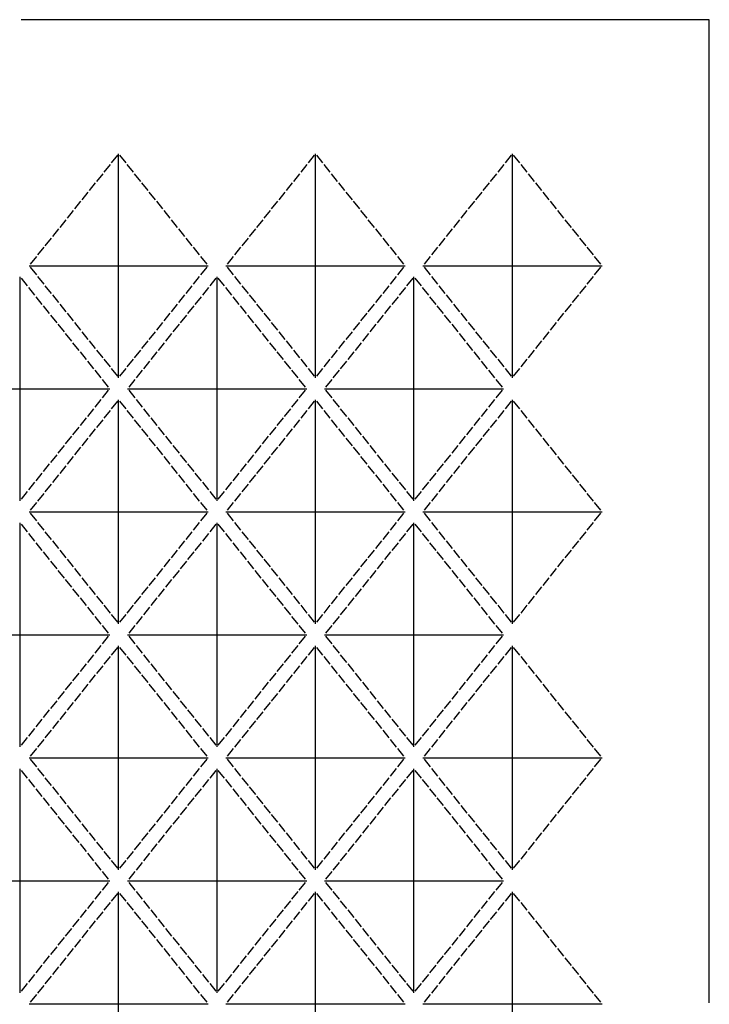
# Model space of a CAD drawing. Header units: millimetres. Extents: x 5 to 1405, y 5 to 2005.
# Tile 4 of 4: x 704 to 1405, y 1004 to 2005. Entities that reach past the tile are written whole.
import ezdxf

# ---------------------------------------------------------------- set-up
doc = ezdxf.new("R2010")
doc.units = ezdxf.units.MM
doc.layers.add('CUT', color=1, linetype='CONTINUOUS')

msp = doc.modelspace()

# ---------------------------------------------------------------- linework, layer by layer
at = {"layer": 'CUT'}
for p, q in [((1405, 2005), (706, 2005)), ((1405, 1006), (1405, 2005)), ((803.751, 1867.233), (797.518, 1859.442)), ((805, 1641.205), (805, 1868.795)), ((812.482, 1859.442), (806.249, 1867.233)), ((1003.751, 1867.233), (997.518, 1859.442)), ((1005, 1641.205), (1005, 1868.795)), ((1012.482, 1859.442), (1006.249, 1867.233)), ((1203.751, 1867.233), (1197.518, 1859.442)), ((1205, 1641.205), (1205, 1868.795)), ((1212.482, 1859.442), (1206.249, 1867.233)), ((796.268, 1857.88), (790.036, 1850.089)), ((819.964, 1850.089), (813.732, 1857.88)), ((996.268, 1857.88), (990.036, 1850.089)), ((1019.964, 1850.089), (1013.732, 1857.88)), ((1196.268, 1857.88), (1190.036, 1850.089)), ((1219.964, 1850.089), (1213.732, 1857.88)), ((788.786, 1848.527), (782.553, 1840.736)), ((827.447, 1840.736), (821.214, 1848.527)), ((988.786, 1848.527), (982.553, 1840.736)), ((1027.447, 1840.736), (1021.214, 1848.527)), ((1188.786, 1848.527), (1182.553, 1840.736)), ((1227.447, 1840.736), (1221.214, 1848.527)), ((781.304, 1839.175), (775.071, 1831.384)), ((834.929, 1831.384), (828.696, 1839.175)), ((981.304, 1839.175), (975.071, 1831.384)), ((1034.929, 1831.384), (1028.696, 1839.175)), ((1181.304, 1839.175), (1175.071, 1831.384)), ((1234.929, 1831.384), (1228.696, 1839.175)), ((773.822, 1829.822), (767.589, 1822.031)), ((842.411, 1822.031), (836.178, 1829.822)), ((973.822, 1829.822), (967.589, 1822.031)), ((1042.411, 1822.031), (1036.178, 1829.822)), ((1173.822, 1829.822), (1167.589, 1822.031)), ((1242.411, 1822.031), (1236.178, 1829.822)), ((758.857, 1811.116), (752.625, 1803.325)), ((766.34, 1820.469), (760.107, 1812.678)), ((849.893, 1812.678), (843.66, 1820.469)), ((857.375, 1803.325), (851.143, 1811.116)), ((958.857, 1811.116), (952.625, 1803.325)), ((966.34, 1820.469), (960.107, 1812.678)), ((1049.893, 1812.678), (1043.66, 1820.469)), ((1057.375, 1803.325), (1051.143, 1811.116)), ((1158.857, 1811.116), (1152.625, 1803.325)), ((1166.34, 1820.469), (1160.107, 1812.678)), ((1249.893, 1812.678), (1243.66, 1820.469)), ((1257.375, 1803.325), (1251.143, 1811.116)), ((751.375, 1801.764), (745.143, 1793.973)), ((864.857, 1793.973), (858.625, 1801.764)), ((951.375, 1801.764), (945.143, 1793.973)), ((1064.857, 1793.973), (1058.625, 1801.764)), ((1151.375, 1801.764), (1145.143, 1793.973)), ((1264.857, 1793.973), (1258.625, 1801.764)), ((743.893, 1792.411), (737.66, 1784.62)), ((872.34, 1784.62), (866.107, 1792.411)), ((943.893, 1792.411), (937.66, 1784.62)), ((1072.34, 1784.62), (1066.107, 1792.411)), ((1143.893, 1792.411), (1137.66, 1784.62)), ((1272.34, 1784.62), (1266.107, 1792.411)), ((736.411, 1783.058), (730.178, 1775.267)), ((879.822, 1775.267), (873.589, 1783.058)), ((936.411, 1783.058), (930.178, 1775.267)), ((1079.822, 1775.267), (1073.589, 1783.058)), ((1136.411, 1783.058), (1130.178, 1775.267)), ((1279.822, 1775.267), (1273.589, 1783.058)), ((728.929, 1773.705), (722.696, 1765.914)), ((887.304, 1765.914), (881.071, 1773.705)), ((928.929, 1773.705), (922.696, 1765.914)), ((1087.304, 1765.914), (1081.071, 1773.705)), ((1128.929, 1773.705), (1122.696, 1765.914)), ((1287.304, 1765.914), (1281.071, 1773.705)), ((721.447, 1764.353), (715.214, 1756.562)), ((894.786, 1756.562), (888.553, 1764.353)), ((921.447, 1764.353), (915.214, 1756.562)), ((1094.786, 1756.562), (1088.553, 1764.353)), ((1121.447, 1764.353), (1115.214, 1756.562)), ((1294.786, 1756.562), (1288.553, 1764.353)), ((713.964, 1755), (896.036, 1755)), ((715.214, 1753.438), (721.447, 1745.647)), ((888.553, 1745.647), (894.786, 1753.438)), ((913.964, 1755), (1096.036, 1755)), ((915.214, 1753.438), (921.447, 1745.647)), ((1088.553, 1745.647), (1094.786, 1753.438)), ((1113.964, 1755), (1296.036, 1755)), ((1115.214, 1753.438), (1121.447, 1745.647)), ((1288.553, 1745.647), (1294.786, 1753.438)), ((705, 1516.205), (705, 1743.795)), ((712.482, 1734.442), (706.249, 1742.233)), ((722.696, 1744.086), (728.929, 1736.295)), ((881.071, 1736.295), (887.304, 1744.086)), ((903.751, 1742.233), (897.518, 1734.442)), ((905, 1516.205), (905, 1743.795)), ((912.482, 1734.442), (906.249, 1742.233)), ((922.696, 1744.086), (928.929, 1736.295)), ((1081.071, 1736.295), (1087.304, 1744.086)), ((1103.751, 1742.233), (1097.518, 1734.442)), ((1105, 1516.205), (1105, 1743.795)), ((1112.482, 1734.442), (1106.249, 1742.233)), ((1122.696, 1744.086), (1128.929, 1736.295)), ((1281.071, 1736.295), (1287.304, 1744.086)), ((719.964, 1725.089), (713.732, 1732.88)), ((730.178, 1734.733), (736.411, 1726.942)), ((873.589, 1726.942), (879.822, 1734.733)), ((896.268, 1732.88), (890.036, 1725.089)), ((919.964, 1725.089), (913.732, 1732.88)), ((930.178, 1734.733), (936.411, 1726.942)), ((1073.589, 1726.942), (1079.822, 1734.733)), ((1096.268, 1732.88), (1090.036, 1725.089)), ((1119.964, 1725.089), (1113.732, 1732.88)), ((1130.178, 1734.733), (1136.411, 1726.942)), ((1273.589, 1726.942), (1279.822, 1734.733)), ((727.447, 1715.736), (721.214, 1723.527)), ((737.66, 1725.38), (743.893, 1717.589)), ((866.107, 1717.589), (872.34, 1725.38)), ((888.786, 1723.527), (882.553, 1715.736)), ((927.447, 1715.736), (921.214, 1723.527)), ((937.66, 1725.38), (943.893, 1717.589)), ((1066.107, 1717.589), (1072.34, 1725.38)), ((1088.786, 1723.527), (1082.553, 1715.736)), ((1127.447, 1715.736), (1121.214, 1723.527)), ((1137.66, 1725.38), (1143.893, 1717.589)), ((1266.107, 1717.589), (1272.34, 1725.38)), ((734.929, 1706.384), (728.696, 1714.175)), ((745.143, 1716.027), (751.375, 1708.236)), ((858.625, 1708.236), (864.857, 1716.027)), ((881.304, 1714.175), (875.071, 1706.384)), ((934.929, 1706.384), (928.696, 1714.175)), ((945.143, 1716.027), (951.375, 1708.236)), ((1058.625, 1708.236), (1064.857, 1716.027)), ((1081.304, 1714.175), (1075.071, 1706.384)), ((1134.929, 1706.384), (1128.696, 1714.175)), ((1145.143, 1716.027), (1151.375, 1708.236)), ((1258.625, 1708.236), (1264.857, 1716.027)), ((742.411, 1697.031), (736.178, 1704.822)), ((752.625, 1706.675), (758.857, 1698.884)), ((851.143, 1698.884), (857.375, 1706.675)), ((873.822, 1704.822), (867.589, 1697.031)), ((942.411, 1697.031), (936.178, 1704.822)), ((952.625, 1706.675), (958.857, 1698.884)), ((1051.143, 1698.884), (1057.375, 1706.675)), ((1073.822, 1704.822), (1067.589, 1697.031)), ((1142.411, 1697.031), (1136.178, 1704.822)), ((1152.625, 1706.675), (1158.857, 1698.884)), ((1251.143, 1698.884), (1257.375, 1706.675)), ((749.893, 1687.678), (743.66, 1695.469)), ((760.107, 1697.322), (766.34, 1689.531)), ((843.66, 1689.531), (849.893, 1697.322)), ((866.34, 1695.469), (860.107, 1687.678)), ((949.893, 1687.678), (943.66, 1695.469)), ((960.107, 1697.322), (966.34, 1689.531)), ((1043.66, 1689.531), (1049.893, 1697.322)), ((1066.34, 1695.469), (1060.107, 1687.678)), ((1149.893, 1687.678), (1143.66, 1695.469)), ((1160.107, 1697.322), (1166.34, 1689.531)), ((1243.66, 1689.531), (1249.893, 1697.322)), ((757.375, 1678.325), (751.143, 1686.116)), ((767.589, 1687.969), (773.822, 1680.178)), ((836.178, 1680.178), (842.411, 1687.969)), ((858.857, 1686.116), (852.625, 1678.325)), ((957.375, 1678.325), (951.143, 1686.116)), ((967.589, 1687.969), (973.822, 1680.178)), ((1036.178, 1680.178), (1042.411, 1687.969)), ((1058.857, 1686.116), (1052.625, 1678.325)), ((1157.375, 1678.325), (1151.143, 1686.116)), ((1167.589, 1687.969), (1173.822, 1680.178)), ((1236.178, 1680.178), (1242.411, 1687.969)), ((764.857, 1668.973), (758.625, 1676.764)), ((775.071, 1678.616), (781.304, 1670.825)), ((828.696, 1670.825), (834.929, 1678.616)), ((851.375, 1676.764), (845.143, 1668.973)), ((964.857, 1668.973), (958.625, 1676.764)), ((975.071, 1678.616), (981.304, 1670.825)), ((1028.696, 1670.825), (1034.929, 1678.616)), ((1051.375, 1676.764), (1045.143, 1668.973)), ((1164.857, 1668.973), (1158.625, 1676.764)), ((1175.071, 1678.616), (1181.304, 1670.825)), ((1228.696, 1670.825), (1234.929, 1678.616)), ((772.34, 1659.62), (766.107, 1667.411)), ((782.553, 1669.264), (788.786, 1661.473)), ((821.214, 1661.473), (827.447, 1669.264)), ((843.893, 1667.411), (837.66, 1659.62)), ((972.34, 1659.62), (966.107, 1667.411)), ((982.553, 1669.264), (988.786, 1661.473)), ((1021.214, 1661.473), (1027.447, 1669.264)), ((1043.893, 1667.411), (1037.66, 1659.62)), ((1172.34, 1659.62), (1166.107, 1667.411)), ((1182.553, 1669.264), (1188.786, 1661.473)), ((1221.214, 1661.473), (1227.447, 1669.264)), ((779.822, 1650.267), (773.589, 1658.058)), ((790.036, 1659.911), (796.268, 1652.12)), ((813.732, 1652.12), (819.964, 1659.911)), ((836.411, 1658.058), (830.178, 1650.267)), ((979.822, 1650.267), (973.589, 1658.058)), ((990.036, 1659.911), (996.268, 1652.12)), ((1013.732, 1652.12), (1019.964, 1659.911)), ((1036.411, 1658.058), (1030.178, 1650.267)), ((1179.822, 1650.267), (1173.589, 1658.058)), ((1190.036, 1659.911), (1196.268, 1652.12)), ((1213.732, 1652.12), (1219.964, 1659.911)), ((787.304, 1640.914), (781.071, 1648.705)), ((797.518, 1650.558), (803.751, 1642.767)), ((806.249, 1642.767), (812.482, 1650.558)), ((828.929, 1648.705), (822.696, 1640.914)), ((987.304, 1640.914), (981.071, 1648.705)), ((997.518, 1650.558), (1003.751, 1642.767)), ((1006.249, 1642.767), (1012.482, 1650.558)), ((1028.929, 1648.705), (1022.696, 1640.914)), ((1187.304, 1640.914), (1181.071, 1648.705)), ((1197.518, 1650.558), (1203.751, 1642.767)), ((1206.249, 1642.767), (1212.482, 1650.558)), ((794.786, 1631.562), (788.553, 1639.353)), ((821.447, 1639.353), (815.214, 1631.562)), ((994.786, 1631.562), (988.553, 1639.353)), ((1021.447, 1639.353), (1015.214, 1631.562)), ((1194.786, 1631.562), (1188.553, 1639.353)), ((613.964, 1630), (796.036, 1630)), ((788.553, 1620.647), (794.786, 1628.438)), ((813.964, 1630), (996.036, 1630)), ((815.214, 1628.438), (821.447, 1620.647)), ((988.553, 1620.647), (994.786, 1628.438)), ((1013.964, 1630), (1196.036, 1630)), ((1015.214, 1628.438), (1021.447, 1620.647)), ((1188.553, 1620.647), (1194.786, 1628.438)), ((781.071, 1611.295), (787.304, 1619.086)), ((803.751, 1617.233), (797.518, 1609.442)), ((805, 1391.205), (805, 1618.795)), ((812.482, 1609.442), (806.249, 1617.233)), ((822.696, 1619.086), (828.929, 1611.295)), ((981.071, 1611.295), (987.304, 1619.086)), ((1003.751, 1617.233), (997.518, 1609.442)), ((1005, 1391.205), (1005, 1618.795)), ((1012.482, 1609.442), (1006.249, 1617.233)), ((1022.696, 1619.086), (1028.929, 1611.295)), ((1181.071, 1611.295), (1187.304, 1619.086)), ((1203.751, 1617.233), (1197.518, 1609.442)), ((1205, 1391.205), (1205, 1618.795)), ((1212.482, 1609.442), (1206.249, 1617.233)), ((773.589, 1601.942), (779.822, 1609.733)), ((796.268, 1607.88), (790.036, 1600.089)), ((819.964, 1600.089), (813.732, 1607.88)), ((830.178, 1609.733), (836.411, 1601.942)), ((973.589, 1601.942), (979.822, 1609.733)), ((996.268, 1607.88), (990.036, 1600.089)), ((1019.964, 1600.089), (1013.732, 1607.88)), ((1030.178, 1609.733), (1036.411, 1601.942)), ((1173.589, 1601.942), (1179.822, 1609.733)), ((1196.268, 1607.88), (1190.036, 1600.089)), ((1219.964, 1600.089), (1213.732, 1607.88)), ((758.625, 1583.236), (764.857, 1591.027)), ((766.107, 1592.589), (772.34, 1600.38)), ((788.786, 1598.527), (782.553, 1590.736)), ((827.447, 1590.736), (821.214, 1598.527)), ((837.66, 1600.38), (843.893, 1592.589)), ((845.143, 1591.027), (851.375, 1583.236)), ((958.625, 1583.236), (964.857, 1591.027)), ((966.107, 1592.589), (972.34, 1600.38)), ((988.786, 1598.527), (982.553, 1590.736)), ((1027.447, 1590.736), (1021.214, 1598.527)), ((1037.66, 1600.38), (1043.893, 1592.589)), ((1045.143, 1591.027), (1051.375, 1583.236)), ((1158.625, 1583.236), (1164.857, 1591.027)), ((1166.107, 1592.589), (1172.34, 1600.38)), ((1188.786, 1598.527), (1182.553, 1590.736)), ((1227.447, 1590.736), (1221.214, 1598.527)), ((751.143, 1573.884), (757.375, 1581.675)), ((781.304, 1589.175), (775.071, 1581.384)), ((834.929, 1581.384), (828.696, 1589.175)), ((852.625, 1581.675), (858.857, 1573.884)), ((951.143, 1573.884), (957.375, 1581.675)), ((981.304, 1589.175), (975.071, 1581.384)), ((1034.929, 1581.384), (1028.696, 1589.175)), ((1052.625, 1581.675), (1058.857, 1573.884)), ((1151.143, 1573.884), (1157.375, 1581.675)), ((1181.304, 1589.175), (1175.071, 1581.384)), ((1234.929, 1581.384), (1228.696, 1589.175)), ((743.66, 1564.531), (749.893, 1572.322)), ((773.822, 1579.822), (767.589, 1572.031)), ((842.411, 1572.031), (836.178, 1579.822)), ((860.107, 1572.322), (866.34, 1564.531)), ((943.66, 1564.531), (949.893, 1572.322)), ((973.822, 1579.822), (967.589, 1572.031)), ((1042.411, 1572.031), (1036.178, 1579.822)), ((1060.107, 1572.322), (1066.34, 1564.531)), ((1143.66, 1564.531), (1149.893, 1572.322)), ((1173.822, 1579.822), (1167.589, 1572.031)), ((1242.411, 1572.031), (1236.178, 1579.822)), ((736.178, 1555.178), (742.411, 1562.969)), ((758.857, 1561.116), (752.625, 1553.325)), ((766.34, 1570.469), (760.107, 1562.678)), ((849.893, 1562.678), (843.66, 1570.469)), ((857.375, 1553.325), (851.143, 1561.116)), ((867.589, 1562.969), (873.822, 1555.178)), ((936.178, 1555.178), (942.411, 1562.969)), ((958.857, 1561.116), (952.625, 1553.325)), ((966.34, 1570.469), (960.107, 1562.678)), ((1049.893, 1562.678), (1043.66, 1570.469)), ((1057.375, 1553.325), (1051.143, 1561.116)), ((1067.589, 1562.969), (1073.822, 1555.178)), ((1136.178, 1555.178), (1142.411, 1562.969)), ((1158.857, 1561.116), (1152.625, 1553.325)), ((1166.34, 1570.469), (1160.107, 1562.678)), ((1249.893, 1562.678), (1243.66, 1570.469)), ((1257.375, 1553.325), (1251.143, 1561.116)), ((728.696, 1545.825), (734.929, 1553.616)), ((751.375, 1551.764), (745.143, 1543.973)), ((864.857, 1543.973), (858.625, 1551.764)), ((875.071, 1553.616), (881.304, 1545.825)), ((928.696, 1545.825), (934.929, 1553.616)), ((951.375, 1551.764), (945.143, 1543.973)), ((1064.857, 1543.973), (1058.625, 1551.764)), ((1075.071, 1553.616), (1081.304, 1545.825)), ((1128.696, 1545.825), (1134.929, 1553.616)), ((1151.375, 1551.764), (1145.143, 1543.973)), ((1264.857, 1543.973), (1258.625, 1551.764)), ((721.214, 1536.473), (727.447, 1544.264)), ((743.893, 1542.411), (737.66, 1534.62)), ((872.34, 1534.62), (866.107, 1542.411)), ((882.553, 1544.264), (888.786, 1536.473)), ((921.214, 1536.473), (927.447, 1544.264)), ((943.893, 1542.411), (937.66, 1534.62)), ((1072.34, 1534.62), (1066.107, 1542.411)), ((1082.553, 1544.264), (1088.786, 1536.473)), ((1121.214, 1536.473), (1127.447, 1544.264)), ((1143.893, 1542.411), (1137.66, 1534.62)), ((1272.34, 1534.62), (1266.107, 1542.411)), ((713.732, 1527.12), (719.964, 1534.911)), ((736.411, 1533.058), (730.178, 1525.267)), ((879.822, 1525.267), (873.589, 1533.058)), ((890.036, 1534.911), (896.268, 1527.12)), ((913.732, 1527.12), (919.964, 1534.911)), ((936.411, 1533.058), (930.178, 1525.267)), ((1079.822, 1525.267), (1073.589, 1533.058)), ((1090.036, 1534.911), (1096.268, 1527.12)), ((1113.732, 1527.12), (1119.964, 1534.911)), ((1136.411, 1533.058), (1130.178, 1525.267)), ((1279.822, 1525.267), (1273.589, 1533.058)), ((706.249, 1517.767), (712.482, 1525.558)), ((728.929, 1523.705), (722.696, 1515.914)), ((887.304, 1515.914), (881.071, 1523.705)), ((897.518, 1525.558), (903.751, 1517.767)), ((906.249, 1517.767), (912.482, 1525.558)), ((928.929, 1523.705), (922.696, 1515.914)), ((1087.304, 1515.914), (1081.071, 1523.705)), ((1097.518, 1525.558), (1103.751, 1517.767)), ((1106.249, 1517.767), (1112.482, 1525.558)), ((1128.929, 1523.705), (1122.696, 1515.914)), ((1287.304, 1515.914), (1281.071, 1523.705)), ((721.447, 1514.353), (715.214, 1506.562)), ((894.786, 1506.562), (888.553, 1514.353)), ((921.447, 1514.353), (915.214, 1506.562)), ((1094.786, 1506.562), (1088.553, 1514.353)), ((1121.447, 1514.353), (1115.214, 1506.562)), ((1294.786, 1506.562), (1288.553, 1514.353)), ((713.964, 1505), (896.036, 1505)), ((715.214, 1503.438), (721.447, 1495.647)), ((888.553, 1495.647), (894.786, 1503.438)), ((913.964, 1505), (1096.036, 1505)), ((915.214, 1503.438), (921.447, 1495.647)), ((1088.553, 1495.647), (1094.786, 1503.438)), ((1113.964, 1505), (1296.036, 1505)), ((1115.214, 1503.438), (1121.447, 1495.647)), ((1288.553, 1495.647), (1294.786, 1503.438)), ((705, 1266.205), (705, 1493.795)), ((712.482, 1484.442), (706.249, 1492.233)), ((722.696, 1494.086), (728.929, 1486.295)), ((881.071, 1486.295), (887.304, 1494.086)), ((903.751, 1492.233), (897.518, 1484.442)), ((905, 1266.205), (905, 1493.795)), ((912.482, 1484.442), (906.249, 1492.233)), ((922.696, 1494.086), (928.929, 1486.295)), ((1081.071, 1486.295), (1087.304, 1494.086)), ((1103.751, 1492.233), (1097.518, 1484.442)), ((1105, 1266.205), (1105, 1493.795)), ((1112.482, 1484.442), (1106.249, 1492.233)), ((1122.696, 1494.086), (1128.929, 1486.295)), ((1281.071, 1486.295), (1287.304, 1494.086)), ((719.964, 1475.089), (713.732, 1482.88)), ((730.178, 1484.733), (736.411, 1476.942)), ((873.589, 1476.942), (879.822, 1484.733)), ((896.268, 1482.88), (890.036, 1475.089)), ((919.964, 1475.089), (913.732, 1482.88)), ((930.178, 1484.733), (936.411, 1476.942)), ((1073.589, 1476.942), (1079.822, 1484.733)), ((1096.268, 1482.88), (1090.036, 1475.089)), ((1119.964, 1475.089), (1113.732, 1482.88)), ((1130.178, 1484.733), (1136.411, 1476.942)), ((1273.589, 1476.942), (1279.822, 1484.733)), ((727.447, 1465.736), (721.214, 1473.527)), ((737.66, 1475.38), (743.893, 1467.589)), ((866.107, 1467.589), (872.34, 1475.38)), ((888.786, 1473.527), (882.553, 1465.736)), ((927.447, 1465.736), (921.214, 1473.527)), ((937.66, 1475.38), (943.893, 1467.589)), ((1066.107, 1467.589), (1072.34, 1475.38)), ((1088.786, 1473.527), (1082.553, 1465.736)), ((1127.447, 1465.736), (1121.214, 1473.527)), ((1137.66, 1475.38), (1143.893, 1467.589)), ((1266.107, 1467.589), (1272.34, 1475.38)), ((734.929, 1456.384), (728.696, 1464.175)), ((745.143, 1466.027), (751.375, 1458.236)), ((858.625, 1458.236), (864.857, 1466.027)), ((881.304, 1464.175), (875.071, 1456.384)), ((934.929, 1456.384), (928.696, 1464.175)), ((945.143, 1466.027), (951.375, 1458.236)), ((1058.625, 1458.236), (1064.857, 1466.027)), ((1081.304, 1464.175), (1075.071, 1456.384)), ((1134.929, 1456.384), (1128.696, 1464.175)), ((1145.143, 1466.027), (1151.375, 1458.236)), ((1258.625, 1458.236), (1264.857, 1466.027)), ((742.411, 1447.031), (736.178, 1454.822)), ((752.625, 1456.675), (758.857, 1448.884)), ((851.143, 1448.884), (857.375, 1456.675)), ((873.822, 1454.822), (867.589, 1447.031)), ((942.411, 1447.031), (936.178, 1454.822)), ((952.625, 1456.675), (958.857, 1448.884)), ((1051.143, 1448.884), (1057.375, 1456.675)), ((1073.822, 1454.822), (1067.589, 1447.031)), ((1142.411, 1447.031), (1136.178, 1454.822)), ((1152.625, 1456.675), (1158.857, 1448.884)), ((1251.143, 1448.884), (1257.375, 1456.675)), ((749.893, 1437.678), (743.66, 1445.469)), ((760.107, 1447.322), (766.34, 1439.531)), ((843.66, 1439.531), (849.893, 1447.322)), ((866.34, 1445.469), (860.107, 1437.678)), ((949.893, 1437.678), (943.66, 1445.469)), ((960.107, 1447.322), (966.34, 1439.531)), ((1043.66, 1439.531), (1049.893, 1447.322)), ((1066.34, 1445.469), (1060.107, 1437.678)), ((1149.893, 1437.678), (1143.66, 1445.469)), ((1160.107, 1447.322), (1166.34, 1439.531)), ((1243.66, 1439.531), (1249.893, 1447.322)), ((757.375, 1428.325), (751.143, 1436.116)), ((767.589, 1437.969), (773.822, 1430.178)), ((836.178, 1430.178), (842.411, 1437.969)), ((858.857, 1436.116), (852.625, 1428.325)), ((957.375, 1428.325), (951.143, 1436.116)), ((967.589, 1437.969), (973.822, 1430.178)), ((1036.178, 1430.178), (1042.411, 1437.969)), ((1058.857, 1436.116), (1052.625, 1428.325)), ((1157.375, 1428.325), (1151.143, 1436.116)), ((1167.589, 1437.969), (1173.822, 1430.178)), ((1236.178, 1430.178), (1242.411, 1437.969)), ((764.857, 1418.973), (758.625, 1426.764)), ((775.071, 1428.616), (781.304, 1420.825)), ((828.696, 1420.825), (834.929, 1428.616)), ((851.375, 1426.764), (845.143, 1418.973)), ((964.857, 1418.973), (958.625, 1426.764)), ((975.071, 1428.616), (981.304, 1420.825)), ((1028.696, 1420.825), (1034.929, 1428.616)), ((1051.375, 1426.764), (1045.143, 1418.973)), ((1164.857, 1418.973), (1158.625, 1426.764)), ((1175.071, 1428.616), (1181.304, 1420.825)), ((1228.696, 1420.825), (1234.929, 1428.616)), ((772.34, 1409.62), (766.107, 1417.411)), ((782.553, 1419.264), (788.786, 1411.473)), ((821.214, 1411.473), (827.447, 1419.264)), ((843.893, 1417.411), (837.66, 1409.62)), ((972.34, 1409.62), (966.107, 1417.411)), ((982.553, 1419.264), (988.786, 1411.473)), ((1021.214, 1411.473), (1027.447, 1419.264)), ((1043.893, 1417.411), (1037.66, 1409.62)), ((1172.34, 1409.62), (1166.107, 1417.411)), ((1182.553, 1419.264), (1188.786, 1411.473)), ((1221.214, 1411.473), (1227.447, 1419.264)), ((779.822, 1400.267), (773.589, 1408.058)), ((790.036, 1409.911), (796.268, 1402.12)), ((813.732, 1402.12), (819.964, 1409.911)), ((836.411, 1408.058), (830.178, 1400.267)), ((979.822, 1400.267), (973.589, 1408.058)), ((990.036, 1409.911), (996.268, 1402.12)), ((1013.732, 1402.12), (1019.964, 1409.911)), ((1036.411, 1408.058), (1030.178, 1400.267)), ((1179.822, 1400.267), (1173.589, 1408.058)), ((1190.036, 1409.911), (1196.268, 1402.12)), ((1213.732, 1402.12), (1219.964, 1409.911)), ((787.304, 1390.914), (781.071, 1398.705)), ((797.518, 1400.558), (803.751, 1392.767)), ((806.249, 1392.767), (812.482, 1400.558)), ((828.929, 1398.705), (822.696, 1390.914)), ((987.304, 1390.914), (981.071, 1398.705)), ((997.518, 1400.558), (1003.751, 1392.767)), ((1006.249, 1392.767), (1012.482, 1400.558)), ((1028.929, 1398.705), (1022.696, 1390.914)), ((1187.304, 1390.914), (1181.071, 1398.705)), ((1197.518, 1400.558), (1203.751, 1392.767)), ((1206.249, 1392.767), (1212.482, 1400.558)), ((794.786, 1381.562), (788.553, 1389.353)), ((821.447, 1389.353), (815.214, 1381.562)), ((994.786, 1381.562), (988.553, 1389.353)), ((1021.447, 1389.353), (1015.214, 1381.562)), ((1194.786, 1381.562), (1188.553, 1389.353)), ((613.964, 1380), (796.036, 1380)), ((788.553, 1370.647), (794.786, 1378.438)), ((813.964, 1380), (996.036, 1380)), ((815.214, 1378.438), (821.447, 1370.647)), ((988.553, 1370.647), (994.786, 1378.438)), ((1013.964, 1380), (1196.036, 1380)), ((1015.214, 1378.438), (1021.447, 1370.647)), ((1188.553, 1370.647), (1194.786, 1378.438)), ((781.071, 1361.295), (787.304, 1369.086)), ((803.751, 1367.233), (797.518, 1359.442)), ((805, 1141.205), (805, 1368.795)), ((812.482, 1359.442), (806.249, 1367.233)), ((822.696, 1369.086), (828.929, 1361.295)), ((981.071, 1361.295), (987.304, 1369.086)), ((1003.751, 1367.233), (997.518, 1359.442)), ((1005, 1141.205), (1005, 1368.795)), ((1012.482, 1359.442), (1006.249, 1367.233)), ((1022.696, 1369.086), (1028.929, 1361.295)), ((1181.071, 1361.295), (1187.304, 1369.086)), ((1203.751, 1367.233), (1197.518, 1359.442)), ((1205, 1141.205), (1205, 1368.795)), ((1212.482, 1359.442), (1206.249, 1367.233)), ((773.589, 1351.942), (779.822, 1359.733)), ((796.268, 1357.88), (790.036, 1350.089)), ((819.964, 1350.089), (813.732, 1357.88)), ((830.178, 1359.733), (836.411, 1351.942)), ((973.589, 1351.942), (979.822, 1359.733)), ((996.268, 1357.88), (990.036, 1350.089)), ((1019.964, 1350.089), (1013.732, 1357.88)), ((1030.178, 1359.733), (1036.411, 1351.942)), ((1173.589, 1351.942), (1179.822, 1359.733)), ((1196.268, 1357.88), (1190.036, 1350.089)), ((1219.964, 1350.089), (1213.732, 1357.88)), ((758.625, 1333.236), (764.857, 1341.027)), ((766.107, 1342.589), (772.34, 1350.38)), ((788.786, 1348.527), (782.553, 1340.736)), ((827.447, 1340.736), (821.214, 1348.527)), ((837.66, 1350.38), (843.893, 1342.589)), ((845.143, 1341.027), (851.375, 1333.236)), ((958.625, 1333.236), (964.857, 1341.027)), ((966.107, 1342.589), (972.34, 1350.38)), ((988.786, 1348.527), (982.553, 1340.736)), ((1027.447, 1340.736), (1021.214, 1348.527)), ((1037.66, 1350.38), (1043.893, 1342.589)), ((1045.143, 1341.027), (1051.375, 1333.236)), ((1158.625, 1333.236), (1164.857, 1341.027)), ((1166.107, 1342.589), (1172.34, 1350.38)), ((1188.786, 1348.527), (1182.553, 1340.736)), ((1227.447, 1340.736), (1221.214, 1348.527)), ((751.143, 1323.884), (757.375, 1331.675)), ((781.304, 1339.175), (775.071, 1331.384)), ((834.929, 1331.384), (828.696, 1339.175)), ((852.625, 1331.675), (858.857, 1323.884)), ((951.143, 1323.884), (957.375, 1331.675)), ((981.304, 1339.175), (975.071, 1331.384)), ((1034.929, 1331.384), (1028.696, 1339.175)), ((1052.625, 1331.675), (1058.857, 1323.884)), ((1151.143, 1323.884), (1157.375, 1331.675)), ((1181.304, 1339.175), (1175.071, 1331.384)), ((1234.929, 1331.384), (1228.696, 1339.175)), ((743.66, 1314.531), (749.893, 1322.322)), ((773.822, 1329.822), (767.589, 1322.031)), ((842.411, 1322.031), (836.178, 1329.822)), ((860.107, 1322.322), (866.34, 1314.531)), ((943.66, 1314.531), (949.893, 1322.322)), ((973.822, 1329.822), (967.589, 1322.031)), ((1042.411, 1322.031), (1036.178, 1329.822)), ((1060.107, 1322.322), (1066.34, 1314.531)), ((1143.66, 1314.531), (1149.893, 1322.322)), ((1173.822, 1329.822), (1167.589, 1322.031)), ((1242.411, 1322.031), (1236.178, 1329.822)), ((736.178, 1305.178), (742.411, 1312.969)), ((758.857, 1311.116), (752.625, 1303.325)), ((766.34, 1320.469), (760.107, 1312.678)), ((849.893, 1312.678), (843.66, 1320.469)), ((857.375, 1303.325), (851.143, 1311.116)), ((867.589, 1312.969), (873.822, 1305.178)), ((936.178, 1305.178), (942.411, 1312.969)), ((958.857, 1311.116), (952.625, 1303.325)), ((966.34, 1320.469), (960.107, 1312.678)), ((1049.893, 1312.678), (1043.66, 1320.469)), ((1057.375, 1303.325), (1051.143, 1311.116)), ((1067.589, 1312.969), (1073.822, 1305.178)), ((1136.178, 1305.178), (1142.411, 1312.969)), ((1158.857, 1311.116), (1152.625, 1303.325)), ((1166.34, 1320.469), (1160.107, 1312.678)), ((1249.893, 1312.678), (1243.66, 1320.469)), ((1257.375, 1303.325), (1251.143, 1311.116)), ((728.696, 1295.825), (734.929, 1303.616)), ((751.375, 1301.764), (745.143, 1293.973)), ((864.857, 1293.973), (858.625, 1301.764)), ((875.071, 1303.616), (881.304, 1295.825)), ((928.696, 1295.825), (934.929, 1303.616)), ((951.375, 1301.764), (945.143, 1293.973)), ((1064.857, 1293.973), (1058.625, 1301.764)), ((1075.071, 1303.616), (1081.304, 1295.825)), ((1128.696, 1295.825), (1134.929, 1303.616)), ((1151.375, 1301.764), (1145.143, 1293.973)), ((1264.857, 1293.973), (1258.625, 1301.764)), ((721.214, 1286.473), (727.447, 1294.264)), ((743.893, 1292.411), (737.66, 1284.62)), ((872.34, 1284.62), (866.107, 1292.411)), ((882.553, 1294.264), (888.786, 1286.473)), ((921.214, 1286.473), (927.447, 1294.264)), ((943.893, 1292.411), (937.66, 1284.62)), ((1072.34, 1284.62), (1066.107, 1292.411)), ((1082.553, 1294.264), (1088.786, 1286.473)), ((1121.214, 1286.473), (1127.447, 1294.264)), ((1143.893, 1292.411), (1137.66, 1284.62)), ((1272.34, 1284.62), (1266.107, 1292.411)), ((713.732, 1277.12), (719.964, 1284.911)), ((736.411, 1283.058), (730.178, 1275.267)), ((879.822, 1275.267), (873.589, 1283.058)), ((890.036, 1284.911), (896.268, 1277.12)), ((913.732, 1277.12), (919.964, 1284.911)), ((936.411, 1283.058), (930.178, 1275.267)), ((1079.822, 1275.267), (1073.589, 1283.058)), ((1090.036, 1284.911), (1096.268, 1277.12)), ((1113.732, 1277.12), (1119.964, 1284.911)), ((1136.411, 1283.058), (1130.178, 1275.267)), ((1279.822, 1275.267), (1273.589, 1283.058)), ((706.249, 1267.767), (712.482, 1275.558)), ((728.929, 1273.705), (722.696, 1265.914)), ((887.304, 1265.914), (881.071, 1273.705)), ((897.518, 1275.558), (903.751, 1267.767)), ((906.249, 1267.767), (912.482, 1275.558)), ((928.929, 1273.705), (922.696, 1265.914)), ((1087.304, 1265.914), (1081.071, 1273.705)), ((1097.518, 1275.558), (1103.751, 1267.767)), ((1106.249, 1267.767), (1112.482, 1275.558)), ((1128.929, 1273.705), (1122.696, 1265.914)), ((1287.304, 1265.914), (1281.071, 1273.705)), ((721.447, 1264.353), (715.214, 1256.562)), ((894.786, 1256.562), (888.553, 1264.353)), ((921.447, 1264.353), (915.214, 1256.562)), ((1094.786, 1256.562), (1088.553, 1264.353)), ((1121.447, 1264.353), (1115.214, 1256.562)), ((1294.786, 1256.562), (1288.553, 1264.353)), ((713.964, 1255), (896.036, 1255)), ((715.214, 1253.438), (721.447, 1245.647)), ((888.553, 1245.647), (894.786, 1253.438)), ((913.964, 1255), (1096.036, 1255)), ((915.214, 1253.438), (921.447, 1245.647)), ((1088.553, 1245.647), (1094.786, 1253.438)), ((1113.964, 1255), (1296.036, 1255)), ((1115.214, 1253.438), (1121.447, 1245.647)), ((1288.553, 1245.647), (1294.786, 1253.438)), ((705, 1016.205), (705, 1243.795)), ((712.482, 1234.442), (706.249, 1242.233)), ((722.696, 1244.086), (728.929, 1236.295)), ((881.071, 1236.295), (887.304, 1244.086)), ((903.751, 1242.233), (897.518, 1234.442)), ((905, 1016.205), (905, 1243.795)), ((912.482, 1234.442), (906.249, 1242.233)), ((922.696, 1244.086), (928.929, 1236.295)), ((1081.071, 1236.295), (1087.304, 1244.086)), ((1103.751, 1242.233), (1097.518, 1234.442)), ((1105, 1016.205), (1105, 1243.795)), ((1112.482, 1234.442), (1106.249, 1242.233)), ((1122.696, 1244.086), (1128.929, 1236.295)), ((1281.071, 1236.295), (1287.304, 1244.086)), ((719.964, 1225.089), (713.732, 1232.88)), ((730.178, 1234.733), (736.411, 1226.942)), ((873.589, 1226.942), (879.822, 1234.733)), ((896.268, 1232.88), (890.036, 1225.089)), ((919.964, 1225.089), (913.732, 1232.88)), ((930.178, 1234.733), (936.411, 1226.942)), ((1073.589, 1226.942), (1079.822, 1234.733)), ((1096.268, 1232.88), (1090.036, 1225.089)), ((1119.964, 1225.089), (1113.732, 1232.88)), ((1130.178, 1234.733), (1136.411, 1226.942)), ((1273.589, 1226.942), (1279.822, 1234.733)), ((727.447, 1215.736), (721.214, 1223.527)), ((737.66, 1225.38), (743.893, 1217.589)), ((866.107, 1217.589), (872.34, 1225.38)), ((888.786, 1223.527), (882.553, 1215.736)), ((927.447, 1215.736), (921.214, 1223.527)), ((937.66, 1225.38), (943.893, 1217.589)), ((1066.107, 1217.589), (1072.34, 1225.38)), ((1088.786, 1223.527), (1082.553, 1215.736)), ((1127.447, 1215.736), (1121.214, 1223.527)), ((1137.66, 1225.38), (1143.893, 1217.589)), ((1266.107, 1217.589), (1272.34, 1225.38)), ((734.929, 1206.384), (728.696, 1214.175)), ((745.143, 1216.027), (751.375, 1208.236)), ((858.625, 1208.236), (864.857, 1216.027)), ((881.304, 1214.175), (875.071, 1206.384)), ((934.929, 1206.384), (928.696, 1214.175)), ((945.143, 1216.027), (951.375, 1208.236)), ((1058.625, 1208.236), (1064.857, 1216.027)), ((1081.304, 1214.175), (1075.071, 1206.384)), ((1134.929, 1206.384), (1128.696, 1214.175)), ((1145.143, 1216.027), (1151.375, 1208.236)), ((1258.625, 1208.236), (1264.857, 1216.027)), ((742.411, 1197.031), (736.178, 1204.822)), ((752.625, 1206.675), (758.857, 1198.884)), ((851.143, 1198.884), (857.375, 1206.675)), ((873.822, 1204.822), (867.589, 1197.031)), ((942.411, 1197.031), (936.178, 1204.822)), ((952.625, 1206.675), (958.857, 1198.884)), ((1051.143, 1198.884), (1057.375, 1206.675)), ((1073.822, 1204.822), (1067.589, 1197.031)), ((1142.411, 1197.031), (1136.178, 1204.822)), ((1152.625, 1206.675), (1158.857, 1198.884)), ((1251.143, 1198.884), (1257.375, 1206.675)), ((749.893, 1187.678), (743.66, 1195.469)), ((760.107, 1197.322), (766.34, 1189.531)), ((843.66, 1189.531), (849.893, 1197.322)), ((866.34, 1195.469), (860.107, 1187.678)), ((949.893, 1187.678), (943.66, 1195.469)), ((960.107, 1197.322), (966.34, 1189.531)), ((1043.66, 1189.531), (1049.893, 1197.322)), ((1066.34, 1195.469), (1060.107, 1187.678)), ((1149.893, 1187.678), (1143.66, 1195.469)), ((1160.107, 1197.322), (1166.34, 1189.531)), ((1243.66, 1189.531), (1249.893, 1197.322)), ((757.375, 1178.325), (751.143, 1186.116)), ((767.589, 1187.969), (773.822, 1180.178)), ((836.178, 1180.178), (842.411, 1187.969)), ((858.857, 1186.116), (852.625, 1178.325)), ((957.375, 1178.325), (951.143, 1186.116)), ((967.589, 1187.969), (973.822, 1180.178)), ((1036.178, 1180.178), (1042.411, 1187.969)), ((1058.857, 1186.116), (1052.625, 1178.325)), ((1157.375, 1178.325), (1151.143, 1186.116)), ((1167.589, 1187.969), (1173.822, 1180.178)), ((1236.178, 1180.178), (1242.411, 1187.969)), ((764.857, 1168.973), (758.625, 1176.764)), ((775.071, 1178.616), (781.304, 1170.825)), ((828.696, 1170.825), (834.929, 1178.616)), ((851.375, 1176.764), (845.143, 1168.973)), ((964.857, 1168.973), (958.625, 1176.764)), ((975.071, 1178.616), (981.304, 1170.825)), ((1028.696, 1170.825), (1034.929, 1178.616)), ((1051.375, 1176.764), (1045.143, 1168.973)), ((1164.857, 1168.973), (1158.625, 1176.764)), ((1175.071, 1178.616), (1181.304, 1170.825)), ((1228.696, 1170.825), (1234.929, 1178.616)), ((772.34, 1159.62), (766.107, 1167.411)), ((782.553, 1169.264), (788.786, 1161.473)), ((821.214, 1161.473), (827.447, 1169.264)), ((843.893, 1167.411), (837.66, 1159.62)), ((972.34, 1159.62), (966.107, 1167.411)), ((982.553, 1169.264), (988.786, 1161.473)), ((1021.214, 1161.473), (1027.447, 1169.264)), ((1043.893, 1167.411), (1037.66, 1159.62)), ((1172.34, 1159.62), (1166.107, 1167.411)), ((1182.553, 1169.264), (1188.786, 1161.473)), ((1221.214, 1161.473), (1227.447, 1169.264)), ((779.822, 1150.267), (773.589, 1158.058)), ((790.036, 1159.911), (796.268, 1152.12)), ((813.732, 1152.12), (819.964, 1159.911)), ((836.411, 1158.058), (830.178, 1150.267)), ((979.822, 1150.267), (973.589, 1158.058)), ((990.036, 1159.911), (996.268, 1152.12)), ((1013.732, 1152.12), (1019.964, 1159.911)), ((1036.411, 1158.058), (1030.178, 1150.267)), ((1179.822, 1150.267), (1173.589, 1158.058)), ((1190.036, 1159.911), (1196.268, 1152.12)), ((1213.732, 1152.12), (1219.964, 1159.911)), ((787.304, 1140.914), (781.071, 1148.705)), ((797.518, 1150.558), (803.751, 1142.767)), ((806.249, 1142.767), (812.482, 1150.558)), ((828.929, 1148.705), (822.696, 1140.914)), ((987.304, 1140.914), (981.071, 1148.705)), ((997.518, 1150.558), (1003.751, 1142.767)), ((1006.249, 1142.767), (1012.482, 1150.558)), ((1028.929, 1148.705), (1022.696, 1140.914)), ((1187.304, 1140.914), (1181.071, 1148.705)), ((1197.518, 1150.558), (1203.751, 1142.767)), ((1206.249, 1142.767), (1212.482, 1150.558)), ((794.786, 1131.562), (788.553, 1139.353)), ((821.447, 1139.353), (815.214, 1131.562)), ((994.786, 1131.562), (988.553, 1139.353)), ((1021.447, 1139.353), (1015.214, 1131.562)), ((1194.786, 1131.562), (1188.553, 1139.353)), ((613.964, 1130), (796.036, 1130)), ((788.553, 1120.647), (794.786, 1128.438)), ((813.964, 1130), (996.036, 1130)), ((815.214, 1128.438), (821.447, 1120.647)), ((988.553, 1120.647), (994.786, 1128.438)), ((1013.964, 1130), (1196.036, 1130)), ((1015.214, 1128.438), (1021.447, 1120.647)), ((1188.553, 1120.647), (1194.786, 1128.438)), ((781.071, 1111.295), (787.304, 1119.086)), ((803.751, 1117.233), (797.518, 1109.442)), ((805, 891.205), (805, 1118.795)), ((812.482, 1109.442), (806.249, 1117.233)), ((822.696, 1119.086), (828.929, 1111.295)), ((981.071, 1111.295), (987.304, 1119.086)), ((1003.751, 1117.233), (997.518, 1109.442)), ((1005, 891.205), (1005, 1118.795)), ((1012.482, 1109.442), (1006.249, 1117.233)), ((1022.696, 1119.086), (1028.929, 1111.295)), ((1181.071, 1111.295), (1187.304, 1119.086)), ((1203.751, 1117.233), (1197.518, 1109.442)), ((1205, 891.205), (1205, 1118.795)), ((1212.482, 1109.442), (1206.249, 1117.233)), ((773.589, 1101.942), (779.822, 1109.733)), ((796.268, 1107.88), (790.036, 1100.089)), ((819.964, 1100.089), (813.732, 1107.88)), ((830.178, 1109.733), (836.411, 1101.942)), ((973.589, 1101.942), (979.822, 1109.733)), ((996.268, 1107.88), (990.036, 1100.089)), ((1019.964, 1100.089), (1013.732, 1107.88)), ((1030.178, 1109.733), (1036.411, 1101.942)), ((1173.589, 1101.942), (1179.822, 1109.733)), ((1196.268, 1107.88), (1190.036, 1100.089)), ((1219.964, 1100.089), (1213.732, 1107.88)), ((758.625, 1083.236), (764.857, 1091.027)), ((766.107, 1092.589), (772.34, 1100.38)), ((788.786, 1098.527), (782.553, 1090.736)), ((827.447, 1090.736), (821.214, 1098.527)), ((837.66, 1100.38), (843.893, 1092.589)), ((845.143, 1091.027), (851.375, 1083.236)), ((958.625, 1083.236), (964.857, 1091.027)), ((966.107, 1092.589), (972.34, 1100.38)), ((988.786, 1098.527), (982.553, 1090.736)), ((1027.447, 1090.736), (1021.214, 1098.527)), ((1037.66, 1100.38), (1043.893, 1092.589)), ((1045.143, 1091.027), (1051.375, 1083.236)), ((1158.625, 1083.236), (1164.857, 1091.027)), ((1166.107, 1092.589), (1172.34, 1100.38)), ((1188.786, 1098.527), (1182.553, 1090.736)), ((1227.447, 1090.736), (1221.214, 1098.527)), ((751.143, 1073.884), (757.375, 1081.675)), ((781.304, 1089.175), (775.071, 1081.384)), ((834.929, 1081.384), (828.696, 1089.175)), ((852.625, 1081.675), (858.857, 1073.884)), ((951.143, 1073.884), (957.375, 1081.675)), ((981.304, 1089.175), (975.071, 1081.384)), ((1034.929, 1081.384), (1028.696, 1089.175)), ((1052.625, 1081.675), (1058.857, 1073.884)), ((1151.143, 1073.884), (1157.375, 1081.675)), ((1181.304, 1089.175), (1175.071, 1081.384)), ((1234.929, 1081.384), (1228.696, 1089.175)), ((743.66, 1064.531), (749.893, 1072.322)), ((773.822, 1079.822), (767.589, 1072.031)), ((842.411, 1072.031), (836.178, 1079.822)), ((860.107, 1072.322), (866.34, 1064.531)), ((943.66, 1064.531), (949.893, 1072.322)), ((973.822, 1079.822), (967.589, 1072.031)), ((1042.411, 1072.031), (1036.178, 1079.822)), ((1060.107, 1072.322), (1066.34, 1064.531)), ((1143.66, 1064.531), (1149.893, 1072.322)), ((1173.822, 1079.822), (1167.589, 1072.031)), ((1242.411, 1072.031), (1236.178, 1079.822)), ((736.178, 1055.178), (742.411, 1062.969)), ((758.857, 1061.116), (752.625, 1053.325)), ((766.34, 1070.469), (760.107, 1062.678)), ((849.893, 1062.678), (843.66, 1070.469)), ((857.375, 1053.325), (851.143, 1061.116)), ((867.589, 1062.969), (873.822, 1055.178)), ((936.178, 1055.178), (942.411, 1062.969)), ((958.857, 1061.116), (952.625, 1053.325)), ((966.34, 1070.469), (960.107, 1062.678)), ((1049.893, 1062.678), (1043.66, 1070.469)), ((1057.375, 1053.325), (1051.143, 1061.116)), ((1067.589, 1062.969), (1073.822, 1055.178)), ((1136.178, 1055.178), (1142.411, 1062.969)), ((1158.857, 1061.116), (1152.625, 1053.325)), ((1166.34, 1070.469), (1160.107, 1062.678)), ((1249.893, 1062.678), (1243.66, 1070.469)), ((1257.375, 1053.325), (1251.143, 1061.116)), ((728.696, 1045.825), (734.929, 1053.616)), ((751.375, 1051.764), (745.143, 1043.973)), ((864.857, 1043.973), (858.625, 1051.764)), ((875.071, 1053.616), (881.304, 1045.825)), ((928.696, 1045.825), (934.929, 1053.616)), ((951.375, 1051.764), (945.143, 1043.973)), ((1064.857, 1043.973), (1058.625, 1051.764)), ((1075.071, 1053.616), (1081.304, 1045.825)), ((1128.696, 1045.825), (1134.929, 1053.616)), ((1151.375, 1051.764), (1145.143, 1043.973)), ((1264.857, 1043.973), (1258.625, 1051.764)), ((721.214, 1036.473), (727.447, 1044.264)), ((743.893, 1042.411), (737.66, 1034.62)), ((872.34, 1034.62), (866.107, 1042.411)), ((882.553, 1044.264), (888.786, 1036.473)), ((921.214, 1036.473), (927.447, 1044.264)), ((943.893, 1042.411), (937.66, 1034.62)), ((1072.34, 1034.62), (1066.107, 1042.411)), ((1082.553, 1044.264), (1088.786, 1036.473)), ((1121.214, 1036.473), (1127.447, 1044.264)), ((1143.893, 1042.411), (1137.66, 1034.62)), ((1272.34, 1034.62), (1266.107, 1042.411)), ((713.732, 1027.12), (719.964, 1034.911)), ((736.411, 1033.058), (730.178, 1025.267)), ((879.822, 1025.267), (873.589, 1033.058)), ((890.036, 1034.911), (896.268, 1027.12)), ((913.732, 1027.12), (919.964, 1034.911)), ((936.411, 1033.058), (930.178, 1025.267)), ((1079.822, 1025.267), (1073.589, 1033.058)), ((1090.036, 1034.911), (1096.268, 1027.12)), ((1113.732, 1027.12), (1119.964, 1034.911)), ((1136.411, 1033.058), (1130.178, 1025.267)), ((1279.822, 1025.267), (1273.589, 1033.058)), ((706.249, 1017.767), (712.482, 1025.558)), ((728.929, 1023.705), (722.696, 1015.914)), ((887.304, 1015.914), (881.071, 1023.705)), ((897.518, 1025.558), (903.751, 1017.767)), ((906.249, 1017.767), (912.482, 1025.558)), ((928.929, 1023.705), (922.696, 1015.914)), ((1087.304, 1015.914), (1081.071, 1023.705)), ((1097.518, 1025.558), (1103.751, 1017.767)), ((1106.249, 1017.767), (1112.482, 1025.558)), ((1128.929, 1023.705), (1122.696, 1015.914)), ((1287.304, 1015.914), (1281.071, 1023.705)), ((721.447, 1014.353), (715.214, 1006.562)), ((894.786, 1006.562), (888.553, 1014.353)), ((921.447, 1014.353), (915.214, 1006.562)), ((1094.786, 1006.562), (1088.553, 1014.353)), ((1121.447, 1014.353), (1115.214, 1006.562)), ((1294.786, 1006.562), (1288.553, 1014.353)), ((713.964, 1005), (896.036, 1005)), ((913.964, 1005), (1096.036, 1005)), ((1113.964, 1005), (1296.036, 1005))]:
    msp.add_line(p, q, dxfattribs=at)

doc.saveas('drawing.dxf')
